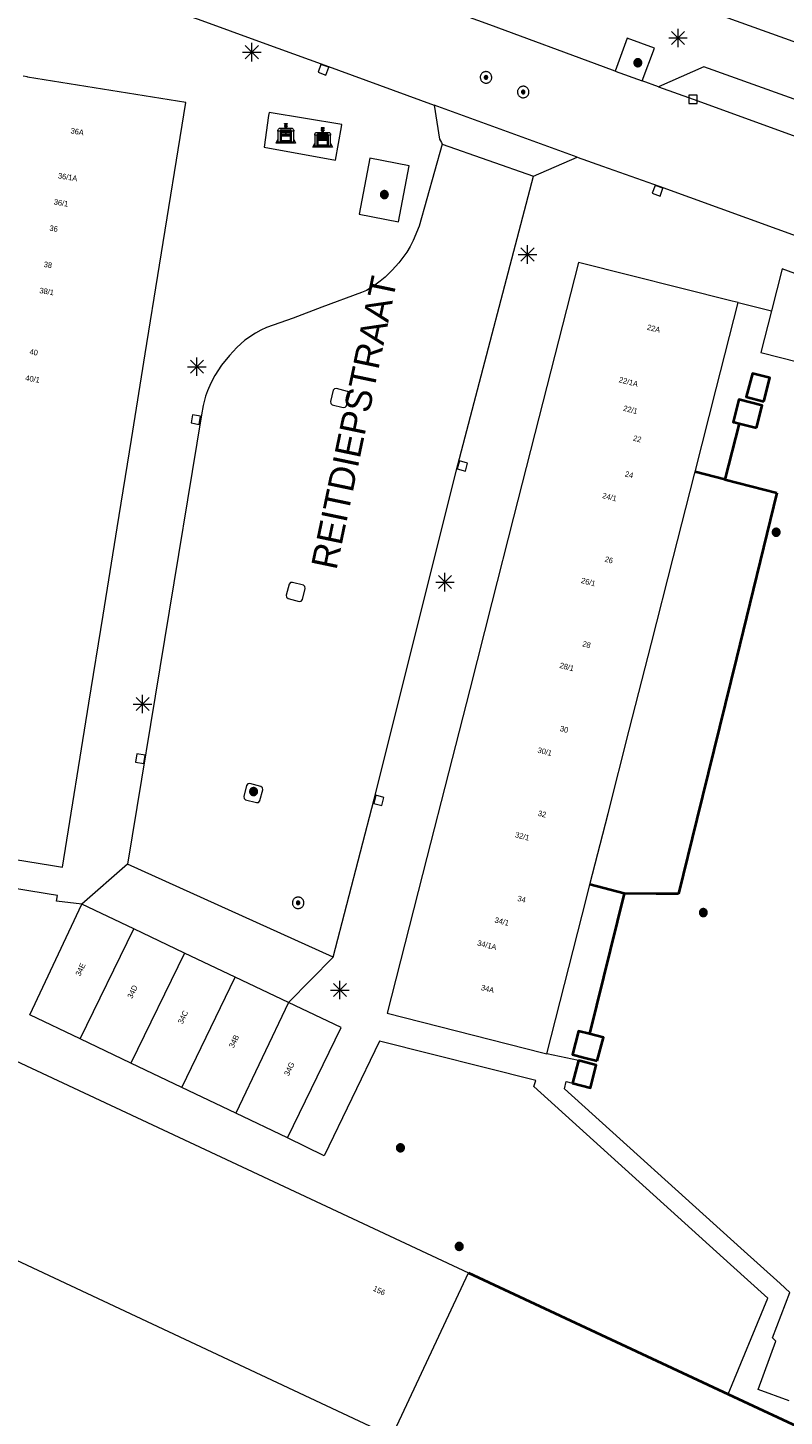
# Model space of a CAD drawing. Header units: metres. Extents: x 135779 to 137489, y 452643 to 455118.
# Tile 113 of 256: x 136368 to 136408, y 453439 to 453514. Entities that reach past the tile are written whole.
import ezdxf
from ezdxf.enums import TextEntityAlignment as Align

# ---------------------------------------------------------------- set-up
doc = ezdxf.new("R2010")
doc.units = ezdxf.units.M
doc.linetypes.add('DGN_Style_4', pattern=[89.853097, 44.898487, -22.449243, 0.056123, -22.449243])
for name, color, linetype, lineweight in [('KTop_BAK_Afval apart plaats', 96, 'Continuous', 13), ('KTop_BTD_Groenvoorziening', 62, 'Continuous', 13), ('KTop_GBI_Toegangstrap', 40, 'Continuous', 40), ('KTop_NAR_Huisnummer (t)', 7, 'Continuous', 13), ('KTop_NAR_Huisnummer tijdelijk (t)', 7, 'Continuous', 13), ('KTop_ORL_Weg_Straatnaam (t)', 7, 'Continuous', 13), ('KTop_PAL_Lichtmast', 40, 'Continuous', 13), ('KTop_PND_Grondvlaksituatie van BAG-pand [tachy]', 1, 'Continuous', 13), ('KTop_PND_Pandscheiding', 40, 'Continuous', 13), ('KTop_PUT_Inspectie- of rioolput', 15, 'Continuous', 13), ('KTop_PUT_Kolk', 15, 'Continuous', 13), ('KTop_SHD_Hek (l)', 15, 'DGN_Style_4', 40), ('KTop_VGO_Boom', 92, 'Continuous', 13), ('KTop_WGD_Rijbaan_Lokale weg', 251, 'Continuous', 13), ('KTop_WGD_Voetpad', 251, 'Continuous', 13)]:
    doc.layers.add(name, color=color, linetype=linetype, lineweight=lineweight)
doc.styles.add('Style-ROVU', font='ROVU.shx')
doc.styles.add('Style-ROVUCURSIEF', font='ROVUCURSIEF.shx')

# ---------------------------------------------------------------- blocks, each defined once
blk = doc.blocks.new('BAK_Afval_apart_plaats')
at = {"layer": 'KTop_BAK_Afval apart plaats'}
for p, q in [((-0.43, 0.141), (-0.425, 0.168)), ((-0.43, 0.118), (-0.43, 0.141)), ((-0.29, 0.118), (-0.43, 0.118)), ((-0.43, 0.118), (-0.43, -0.457)), ((-0.29, 0.118), (-0.43, 0.118)), ((-0.425, 0.168), (-0.416, 0.193)), ((-0.416, 0.193), (-0.403, 0.215)), ((-0.403, 0.215), (-0.384, 0.24)), ((-0.384, 0.24), (-0.364, 0.258)), ((-0.364, 0.258), (-0.342, 0.272)), ((-0.342, 0.272), (0, 0.272)), ((-0.282, 0.167), (-0.29, 0.146)), ((-0.282, 0.167), (-0.29, 0.146)), ((-0.29, 0.146), (-0.29, 0.118)), ((-0.29, 0.146), (-0.29, 0.118)), ((-0.29, -0.429), (-0.29, 0.118)), ((-0.29, 0.118), (-0.29, -0.429)), ((-0.273, 0.186), (-0.282, 0.167)), ((-0.273, 0.186), (-0.282, 0.167)), ((-0.248, 0.217), (-0.273, 0.186)), ((-0.248, 0.217), (-0.273, 0.186)), ((0.248, 0.217), (-0.248, 0.217)), ((0.248, 0.217), (-0.248, 0.217)), ((-0.242, 0.081), (-0.242, 0.153)), ((-0.242, 0.153), (0.242, 0.153)), ((0.242, 0.081), (-0.242, 0.081)), ((-0.242, 0.034), (-0.242, 0.081)), ((-0.242, 0.081), (0.242, 0.081)), ((-0.242, -0.059), (-0.242, 0.034)), ((-0.242, 0.034), (0.242, 0.034)), ((0.242, 0.034), (-0.242, 0.034)), ((-0.073, 0.513), (-0.072, 0.515)), ((-0.073, 0.513), (-0.073, 0.49)), ((-0.072, 0.511), (-0.073, 0.513)), ((-0.072, 0.511), (-0.073, 0.513)), ((-0.073, 0.49), (-0.072, 0.488)), ((-0.073, 0.399), (-0.073, 0.376)), ((-0.072, 0.397), (-0.073, 0.399)), ((-0.073, 0.376), (-0.072, 0.374)), ((-0.072, 0.515), (-0.071, 0.516)), ((-0.07, 0.51), (-0.072, 0.511)), ((-0.07, 0.51), (-0.072, 0.511)), ((-0.072, 0.488), (-0.07, 0.486)), ((-0.07, 0.396), (-0.072, 0.397)), ((-0.072, 0.374), (-0.07, 0.373)), ((-0.071, 0.516), (-0.07, 0.517)), ((-0.07, 0.517), (-0.067, 0.519)), ((-0.069, 0.509), (-0.07, 0.51)), ((-0.069, 0.509), (-0.07, 0.51)), ((-0.07, 0.486), (-0.069, 0.485)), ((-0.069, 0.395), (-0.07, 0.396)), ((-0.07, 0.373), (-0.069, 0.371)), ((-0.066, 0.507), (-0.069, 0.509)), ((-0.066, 0.507), (-0.069, 0.509)), ((-0.069, 0.485), (-0.066, 0.484)), ((-0.066, 0.394), (-0.069, 0.395)), ((-0.069, 0.371), (-0.066, 0.37)), ((-0.067, 0.519), (-0.065, 0.52)), ((-0.063, 0.506), (-0.066, 0.507)), ((-0.063, 0.506), (-0.066, 0.507)), ((-0.066, 0.484), (-0.063, 0.483)), ((-0.063, 0.392), (-0.066, 0.394)), ((-0.066, 0.37), (-0.063, 0.369)), ((-0.065, 0.52), (-0.061, 0.521)), ((-0.059, 0.505), (-0.063, 0.506)), ((-0.059, 0.505), (-0.063, 0.506)), ((-0.063, 0.483), (-0.059, 0.482)), ((-0.059, 0.391), (-0.063, 0.392)), ((-0.063, 0.369), (-0.059, 0.368)), ((-0.061, 0.521), (-0.055, 0.523)), ((-0.054, 0.504), (-0.059, 0.505)), ((-0.054, 0.504), (-0.059, 0.505)), ((-0.059, 0.482), (-0.054, 0.481)), ((-0.054, 0.39), (-0.059, 0.391)), ((-0.059, 0.368), (-0.054, 0.367)), ((-0.055, 0.523), (-0.049, 0.524)), ((-0.048, 0.503), (-0.054, 0.504)), ((-0.048, 0.503), (-0.054, 0.504)), ((-0.054, 0.481), (-0.048, 0.48)), ((-0.048, 0.389), (-0.054, 0.39)), ((-0.054, 0.367), (-0.048, 0.366)), ((-0.049, 0.524), (-0.043, 0.525)), ((-0.043, 0.502), (-0.048, 0.503)), ((-0.043, 0.502), (-0.048, 0.503)), ((-0.048, 0.48), (-0.043, 0.479)), ((-0.043, 0.388), (-0.048, 0.389)), ((-0.048, 0.366), (-0.043, 0.365)), ((-0.043, 0.525), (-0.035, 0.526)), ((-0.036, 0.501), (-0.043, 0.502)), ((-0.036, 0.501), (-0.043, 0.502)), ((-0.043, 0.479), (-0.036, 0.478)), ((-0.036, 0.388), (-0.043, 0.388)), ((-0.043, 0.365), (-0.036, 0.364)), ((-0.03, 0.501), (-0.036, 0.501)), ((-0.03, 0.501), (-0.036, 0.501)), ((-0.036, 0.478), (-0.03, 0.478)), ((-0.03, 0.387), (-0.036, 0.388)), ((-0.036, 0.364), (-0.03, 0.364)), ((-0.035, 0.526), (-0.029, 0.527)), ((-0.021, 0.5), (-0.03, 0.501)), ((-0.021, 0.5), (-0.03, 0.501)), ((-0.03, 0.478), (-0.028, 0.478)), ((-0.021, 0.387), (-0.03, 0.387)), ((-0.03, 0.364), (-0.028, 0.364)), ((-0.029, 0.527), (-0.023, 0.527)), ((-0.028, 0.478), (-0.021, 0.477)), ((-0.028, 0.468), (-0.028, 0.478)), ((-0.028, 0.478), (-0.021, 0.477)), ((-0.028, 0.4), (-0.028, 0.468)), ((-0.028, 0.468), (-0.021, 0.468)), ((-0.021, 0.468), (-0.028, 0.468)), ((-0.021, 0.4), (-0.028, 0.4)), ((-0.028, 0.364), (-0.021, 0.363)), ((-0.028, 0.355), (-0.028, 0.364)), ((-0.028, 0.364), (-0.021, 0.363)), ((-0.028, 0.272), (-0.028, 0.355)), ((-0.028, 0.355), (-0.021, 0.354)), ((-0.021, 0.354), (-0.028, 0.355)), ((0.028, 0.272), (-0.028, 0.272)), ((-0.023, 0.527), (-0.013, 0.528)), ((-0.014, 0.5), (-0.021, 0.5)), ((-0.014, 0.5), (-0.021, 0.5)), ((-0.021, 0.477), (-0.014, 0.477)), ((-0.021, 0.477), (-0.014, 0.477)), ((-0.021, 0.468), (-0.014, 0.468)), ((-0.014, 0.468), (-0.021, 0.468)), ((-0.014, 0.399), (-0.021, 0.4)), ((-0.014, 0.386), (-0.021, 0.387)), ((-0.021, 0.363), (-0.014, 0.363)), ((-0.021, 0.363), (-0.014, 0.363)), ((-0.021, 0.354), (-0.014, 0.354)), ((-0.014, 0.354), (-0.021, 0.354)), ((0, 0.5), (-0.014, 0.5)), ((0, 0.5), (-0.014, 0.5)), ((-0.014, 0.477), (0, 0.477)), ((-0.014, 0.477), (0, 0.477)), ((-0.014, 0.468), (0, 0.468)), ((0, 0.468), (-0.014, 0.468)), ((0, 0.399), (-0.014, 0.399)), ((0, 0.386), (-0.014, 0.386)), ((-0.014, 0.363), (0, 0.363)), ((-0.014, 0.363), (0, 0.363)), ((-0.014, 0.354), (0, 0.354)), ((0, 0.354), (-0.014, 0.354)), ((-0.013, 0.528), (-0.005, 0.528)), ((-0.005, 0.528), (0, 0.528)), ((0, 0.528), (0.005, 0.528)), ((0, 0.5), (0, 0.477)), ((0, 0.477), (0, 0.5)), ((0, 0.477), (0, 0.5)), ((0, 0.5), (0.014, 0.5)), ((0.014, 0.5), (0, 0.5)), ((0.014, 0.477), (0, 0.477)), ((0, 0.477), (0.014, 0.477)), ((0.014, 0.468), (0, 0.468)), ((0, 0.468), (0, 0.399)), ((0, 0.468), (0, 0.399)), ((0.014, 0.468), (0, 0.468)), ((0, 0.399), (0.014, 0.399)), ((0, 0.363), (0, 0.386)), ((0, 0.363), (0, 0.386)), ((0, 0.386), (0.014, 0.386)), ((0.014, 0.363), (0, 0.363)), ((0, 0.363), (0.014, 0.363)), ((0, 0.354), (0.014, 0.354)), ((0, 0.272), (0, 0.354)), ((0, 0.354), (0, 0.272)), ((0.014, 0.354), (0, 0.354)), ((0, 0.272), (0.342, 0.272)), ((0.028, 0.272), (0, 0.272)), ((0, 0.272), (0.028, 0.272)), ((0.005, 0.528), (0.013, 0.528)), ((0.013, 0.528), (0.023, 0.527)), ((0.014, 0.5), (0.021, 0.5)), ((0.021, 0.5), (0.014, 0.5)), ((0.021, 0.477), (0.014, 0.477)), ((0.014, 0.477), (0.021, 0.477)), ((0.021, 0.468), (0.014, 0.468)), ((0.021, 0.468), (0.014, 0.468)), ((0.014, 0.399), (0.021, 0.4)), ((0.014, 0.386), (0.021, 0.387)), ((0.021, 0.363), (0.014, 0.363)), ((0.014, 0.363), (0.021, 0.363)), ((0.014, 0.354), (0.021, 0.354)), ((0.021, 0.354), (0.014, 0.354)), ((0.021, 0.5), (0.03, 0.501)), ((0.03, 0.501), (0.021, 0.5)), ((0.028, 0.478), (0.021, 0.477)), ((0.021, 0.477), (0.028, 0.478)), ((0.021, 0.468), (0.028, 0.468)), ((0.028, 0.468), (0.021, 0.468)), ((0.028, 0.468), (0.021, 0.468)), ((0.021, 0.4), (0.028, 0.4)), ((0.021, 0.387), (0.03, 0.387)), ((0.028, 0.364), (0.021, 0.363)), ((0.021, 0.363), (0.028, 0.364)), ((0.021, 0.354), (0.028, 0.355)), ((0.028, 0.355), (0.021, 0.354)), ((0.023, 0.527), (0.029, 0.527)), ((0.03, 0.478), (0.028, 0.478)), ((0.028, 0.478), (0.028, 0.468)), ((0.028, 0.4), (0.028, 0.468)), ((0.03, 0.364), (0.028, 0.364)), ((0.028, 0.364), (0.028, 0.355)), ((0.028, 0.355), (0.028, 0.272)), ((0.029, 0.527), (0.035, 0.526)), ((0.03, 0.501), (0.036, 0.501)), ((0.036, 0.501), (0.03, 0.501)), ((0.036, 0.478), (0.03, 0.478)), ((0.03, 0.387), (0.036, 0.388)), ((0.036, 0.364), (0.03, 0.364)), ((0.035, 0.526), (0.043, 0.525)), ((0.036, 0.501), (0.043, 0.502)), ((0.043, 0.502), (0.036, 0.501)), ((0.043, 0.479), (0.036, 0.478)), ((0.036, 0.388), (0.043, 0.388)), ((0.043, 0.365), (0.036, 0.364)), ((0.043, 0.525), (0.049, 0.524)), ((0.043, 0.502), (0.048, 0.503)), ((0.048, 0.503), (0.043, 0.502)), ((0.048, 0.48), (0.043, 0.479)), ((0.043, 0.388), (0.048, 0.389)), ((0.048, 0.366), (0.043, 0.365)), ((0.048, 0.503), (0.054, 0.504)), ((0.054, 0.504), (0.048, 0.503)), ((0.054, 0.481), (0.048, 0.48)), ((0.048, 0.389), (0.054, 0.39)), ((0.054, 0.367), (0.048, 0.366)), ((0.049, 0.524), (0.055, 0.523)), ((0.054, 0.504), (0.059, 0.505)), ((0.059, 0.505), (0.054, 0.504)), ((0.059, 0.482), (0.054, 0.481)), ((0.054, 0.39), (0.059, 0.391)), ((0.059, 0.368), (0.054, 0.367)), ((0.055, 0.523), (0.061, 0.521)), ((0.059, 0.505), (0.063, 0.506)), ((0.063, 0.506), (0.059, 0.505)), ((0.063, 0.483), (0.059, 0.482)), ((0.059, 0.391), (0.063, 0.392)), ((0.063, 0.369), (0.059, 0.368)), ((0.061, 0.521), (0.065, 0.52)), ((0.063, 0.506), (0.066, 0.507)), ((0.066, 0.507), (0.063, 0.506)), ((0.066, 0.484), (0.063, 0.483)), ((0.063, 0.392), (0.066, 0.394)), ((0.066, 0.37), (0.063, 0.369)), ((0.065, 0.52), (0.067, 0.519)), ((0.066, 0.507), (0.069, 0.509)), ((0.069, 0.509), (0.066, 0.507)), ((0.069, 0.485), (0.066, 0.484)), ((0.066, 0.394), (0.069, 0.395)), ((0.069, 0.371), (0.066, 0.37)), ((0.067, 0.519), (0.07, 0.517)), ((0.069, 0.509), (0.07, 0.51)), ((0.07, 0.51), (0.069, 0.509)), ((0.07, 0.486), (0.069, 0.485)), ((0.069, 0.395), (0.07, 0.396)), ((0.07, 0.373), (0.069, 0.371)), ((0.07, 0.517), (0.071, 0.516)), ((0.07, 0.51), (0.072, 0.511)), ((0.072, 0.511), (0.07, 0.51)), ((0.072, 0.488), (0.07, 0.486)), ((0.07, 0.396), (0.072, 0.397)), ((0.072, 0.374), (0.07, 0.373)), ((0.071, 0.516), (0.072, 0.515)), ((0.072, 0.515), (0.073, 0.513)), ((0.072, 0.511), (0.073, 0.513)), ((0.073, 0.513), (0.072, 0.511)), ((0.073, 0.49), (0.072, 0.488)), ((0.072, 0.397), (0.073, 0.399)), ((0.073, 0.376), (0.072, 0.374)), ((0.073, 0.513), (0.073, 0.49)), ((0.073, 0.399), (0.073, 0.376)), ((0.242, 0.153), (0.242, 0.081)), ((0.242, 0.081), (0.242, 0.034)), ((0.242, 0.034), (0.242, -0.059)), ((0.273, 0.186), (0.248, 0.217)), ((0.273, 0.186), (0.248, 0.217)), ((0.282, 0.167), (0.273, 0.186)), ((0.282, 0.167), (0.273, 0.186)), ((0.29, 0.146), (0.282, 0.167)), ((0.29, 0.146), (0.282, 0.167)), ((0.29, 0.118), (0.29, 0.146)), ((0.29, 0.118), (0.29, 0.146)), ((0.43, 0.118), (0.29, 0.118)), ((0.29, 0.118), (0.29, -0.429)), ((0.43, 0.118), (0.29, 0.118)), ((0.29, -0.429), (0.29, 0.118)), ((0.342, 0.272), (0.364, 0.258)), ((0.364, 0.258), (0.384, 0.24)), ((0.384, 0.24), (0.403, 0.215)), ((0.403, 0.215), (0.416, 0.193)), ((0.416, 0.193), (0.425, 0.168)), ((0.425, 0.168), (0.43, 0.141)), ((0.43, 0.141), (0.43, 0.118)), ((0.43, -0.457), (0.43, 0.118)), ((-0.528, -0.528), (-0.43, -0.332)), ((0.528, -0.528), (-0.528, -0.528)), ((-0.43, -0.332), (-0.43, -0.457)), ((-0.43, -0.457), (0.43, -0.457)), ((-0.43, -0.457), (0.43, -0.457)), ((0.29, -0.429), (-0.29, -0.429)), ((-0.29, -0.429), (0.29, -0.429)), ((0.242, -0.059), (-0.242, -0.059)), ((-0.242, -0.059), (-0.242, -0.092)), ((0.242, -0.059), (-0.242, -0.059)), ((-0.242, -0.092), (0.242, -0.092)), ((-0.242, -0.11), (-0.242, -0.092)), ((-0.242, -0.092), (0.242, -0.092)), ((0.242, -0.11), (-0.242, -0.11)), ((0.242, -0.11), (-0.242, -0.11)), ((-0.242, -0.147), (0.242, -0.147)), ((-0.242, -0.41), (-0.242, -0.147)), ((0.242, -0.41), (-0.242, -0.41)), ((0.242, -0.11), (0.242, -0.059)), ((0.242, -0.092), (0.242, -0.11)), ((0.242, -0.092), (0.242, -0.11)), ((0.242, -0.147), (0.242, -0.41)), ((0.43, -0.457), (0.43, -0.332)), ((0.43, -0.332), (0.528, -0.528))]:
    blk.add_line(p, q, dxfattribs=at)
at = {"layer": 'KTop_BAK_Afval apart plaats', "flags": 128}
blk.add_lwpolyline([(0.029, 0.413), (0.035, 0.412), (0.043, 0.411), (0.049, 0.41), (0.055, 0.409), (0.061, 0.407), (0.065, 0.406), (0.067, 0.405), (0.07, 0.403), (0.071, 0.402), (0.072, 0.401), (0.073, 0.399), (0.072, 0.397), (0.07, 0.396), (0.069, 0.395), (0.066, 0.394), (0.063, 0.392), (0.059, 0.391), (0.054, 0.39), (0.048, 0.389), (0.043, 0.388), (0.036, 0.388), (0.03, 0.387), (0.021, 0.387), (0.014, 0.386), (0, 0.386), (-0.014, 0.386), (-0.021, 0.387), (-0.03, 0.387), (-0.036, 0.388), (-0.043, 0.388), (-0.048, 0.389), (-0.054, 0.39), (-0.059, 0.391), (-0.063, 0.392), (-0.066, 0.394), (-0.069, 0.395), (-0.07, 0.396), (-0.072, 0.397), (-0.073, 0.399), (-0.072, 0.401), (-0.071, 0.402), (-0.07, 0.403), (-0.067, 0.405), (-0.065, 0.406), (-0.061, 0.407), (-0.055, 0.409), (-0.049, 0.41), (-0.043, 0.411), (-0.035, 0.412), (-0.029, 0.413), (-0.028, 0.413), (-0.028, 0.4), (-0.021, 0.4), (-0.014, 0.399), (0, 0.399), (0.014, 0.399), (0.021, 0.4), (0.028, 0.4), (0.028, 0.413), (0.029, 0.413), (0.028, 0.413)], dxfattribs=at)
at = {"layer": 'KTop_BAK_Afval apart plaats'}
for p in [(0, 0), (-0.43, -0.457)]:
    blk.add_point(p, dxfattribs=at)
blk = doc.blocks.new('PAL_Lichtmast')
at = {"layer": 'KTop_PAL_Lichtmast'}
for p, q in [((-0.354, -0.354), (0.354, 0.354)), ((0.354, -0.354), (-0.354, 0.354)), ((0, -0.5), (0, 0.5)), ((-0.5, 0), (0.5, 0))]:
    blk.add_line(p, q, dxfattribs=at)
blk = doc.blocks.new('PUT_Inspectie-_of_rioolput')
at = {"layer": 'KTop_PUT_Inspectie- of rioolput', "flags": 128}
for points in [[(0.31, 0), (0.308, 0.032), (0.303, 0.064), (0.294, 0.095), (0.283, 0.126), (0.268, 0.155), (0.25, 0.182), (0.23, 0.207), (0.207, 0.23), (0.182, 0.25), (0.154, 0.268), (0.126, 0.283), (0.095, 0.294), (0.064, 0.303), (0.032, 0.308), (0, 0.309), (-0.032, 0.308), (-0.064, 0.303), (-0.096, 0.294), (-0.126, 0.283), (-0.155, 0.268), (-0.182, 0.25), (-0.207, 0.23), (-0.23, 0.207), (-0.25, 0.182), (-0.268, 0.154), (-0.283, 0.126), (-0.294, 0.095), (-0.303, 0.064), (-0.308, 0.032), (-0.309, 0), (-0.308, -0.032), (-0.303, -0.064), (-0.294, -0.096), (-0.283, -0.126), (-0.268, -0.155), (-0.25, -0.182), (-0.23, -0.207), (-0.207, -0.23), (-0.182, -0.25), (-0.155, -0.268), (-0.126, -0.283), (-0.096, -0.294), (-0.064, -0.303), (-0.032, -0.308), (0, -0.309), (0.032, -0.308), (0.064, -0.303), (0.095, -0.294), (0.126, -0.283), (0.155, -0.268), (0.182, -0.25), (0.207, -0.23), (0.23, -0.207), (0.25, -0.182), (0.268, -0.155), (0.283, -0.126), (0.294, -0.096), (0.303, -0.064), (0.308, -0.032), (0.31, 0)], [(0.095, 0), (0.094, 0.009), (0.092, 0.019), (0.09, 0.029), (0.086, 0.038), (0.082, 0.047), (0.076, 0.055), (0.07, 0.063), (0.063, 0.07), (0.055, 0.076), (0.047, 0.082), (0.038, 0.086), (0.029, 0.09), (0.019, 0.092), (0.009, 0.094), (0, 0.094), (-0.01, 0.094), (-0.02, 0.092), (-0.029, 0.09), (-0.039, 0.086), (-0.048, 0.082), (-0.056, 0.076), (-0.064, 0.07), (-0.071, 0.063), (-0.077, 0.055), (-0.082, 0.047), (-0.087, 0.038), (-0.09, 0.029), (-0.093, 0.019), (-0.094, 0.009), (-0.095, 0), (-0.094, -0.01), (-0.093, -0.02), (-0.09, -0.029), (-0.087, -0.039), (-0.082, -0.048), (-0.077, -0.056), (-0.071, -0.064), (-0.064, -0.071), (-0.056, -0.077), (-0.047, -0.082), (-0.039, -0.087), (-0.029, -0.09), (-0.02, -0.093), (-0.01, -0.094), (0, -0.095), (0.009, -0.094), (0.019, -0.093), (0.029, -0.09), (0.038, -0.087), (0.047, -0.082), (0.055, -0.077), (0.063, -0.071), (0.07, -0.064), (0.076, -0.056), (0.082, -0.047), (0.086, -0.039), (0.09, -0.029), (0.092, -0.02), (0.094, -0.01), (0.095, 0)], [(0.035, 0), (0.034, 0.003), (0.034, 0.007), (0.033, 0.01), (0.031, 0.014), (0.03, 0.017), (0.028, 0.02), (0.026, 0.023), (0.023, 0.026), (0.02, 0.028), (0.017, 0.03), (0.014, 0.031), (0.01, 0.033), (0.007, 0.034), (0.003, 0.034), (0, 0.034), (-0.004, 0.034), (-0.007, 0.034), (-0.011, 0.033), (-0.014, 0.031), (-0.018, 0.03), (-0.021, 0.028), (-0.023, 0.026), (-0.026, 0.023), (-0.028, 0.02), (-0.03, 0.017), (-0.032, 0.014), (-0.033, 0.01), (-0.034, 0.007), (-0.035, 0.003), (-0.035, 0), (-0.035, -0.004), (-0.034, -0.007), (-0.033, -0.011), (-0.032, -0.014), (-0.03, -0.018), (-0.028, -0.021), (-0.026, -0.023), (-0.023, -0.026), (-0.021, -0.028), (-0.017, -0.03), (-0.014, -0.032), (-0.011, -0.033), (-0.007, -0.034), (-0.004, -0.035), (0, -0.035), (0.003, -0.035), (0.007, -0.034), (0.01, -0.033), (0.014, -0.032), (0.017, -0.03), (0.02, -0.028), (0.023, -0.026), (0.026, -0.023), (0.028, -0.021), (0.03, -0.017), (0.031, -0.014), (0.033, -0.011), (0.034, -0.007), (0.034, -0.004), (0.035, 0)], [(0.01, 0.02), (0.007, 0.02), (0.005, 0.021), (0.003, 0.022), (0.001, 0.022), (-0.001, 0.022), (-0.004, 0.022), (-0.006, 0.021), (-0.008, 0.02), (-0.01, 0.019), (-0.012, 0.018), (-0.014, 0.017), (-0.016, 0.015), (-0.017, 0.013), (-0.019, 0.012), (-0.02, 0.009), (-0.021, 0.007), (-0.022, 0.005), (-0.022, 0.003), (-0.022, 0.001), (-0.022, -0.001), (-0.022, -0.004), (-0.022, -0.006), (-0.021, -0.008), (-0.02, -0.01), (-0.019, -0.012), (-0.017, -0.014), (-0.016, -0.016), (-0.014, -0.017), (-0.012, -0.019), (-0.01, -0.02), (-0.008, -0.021), (-0.006, -0.022), (-0.003, -0.022), (-0.001, -0.022), (0.001, -0.022), (0.003, -0.022), (0.005, -0.022), (0.008, -0.021), (0.01, -0.02), (0.012, -0.019), (0.014, -0.017), (0.015, -0.016), (0.017, -0.014), (0.018, -0.012), (0.02, -0.01), (0.02, -0.008), (0.021, -0.006), (0.022, -0.003), (0.022, -0.001), (0.022, 0.001), (0.022, 0.003), (0.021, 0.005), (0.02, 0.008), (0.019, 0.01), (0.018, 0.012), (0.017, 0.014), (0.015, 0.015), (0.013, 0.017), (0.012, 0.018), (0.01, 0.02)]]:
    blk.add_lwpolyline(points, dxfattribs=at)
blk = doc.blocks.new('PUT_Kolk')
at = {"layer": 'KTop_PUT_Kolk', "flags": 128}
blk.add_lwpolyline([(0.225, -0.225), (0.225, 0.225), (-0.225, 0.225), (-0.225, -0.225), (0.225, -0.225)], dxfattribs=at)
blk = doc.blocks.new('VGO_Boom')
at = {"layer": 'KTop_VGO_Boom', "flags": 128}
for points in [[(0.215, 0), (0.214, 0.022), (0.21, 0.045), (0.204, 0.066), (0.196, 0.087), (0.186, 0.108), (0.174, 0.126), (0.16, 0.144), (0.144, 0.16), (0.126, 0.174), (0.107, 0.186), (0.087, 0.196), (0.066, 0.204), (0.045, 0.21), (0.022, 0.214), (-0.001, 0.215), (-0.023, 0.214), (-0.045, 0.21), (-0.067, 0.204), (-0.088, 0.196), (-0.108, 0.186), (-0.127, 0.174), (-0.144, 0.16), (-0.16, 0.144), (-0.174, 0.126), (-0.187, 0.107), (-0.197, 0.087), (-0.205, 0.066), (-0.211, 0.045), (-0.214, 0.022), (-0.215, -0.001), (-0.214, -0.023), (-0.211, -0.045), (-0.205, -0.067), (-0.197, -0.088), (-0.187, -0.108), (-0.174, -0.127), (-0.16, -0.144), (-0.144, -0.16), (-0.127, -0.174), (-0.108, -0.187), (-0.088, -0.197), (-0.067, -0.205), (-0.045, -0.211), (-0.023, -0.214), (0, -0.215), (0.022, -0.214), (0.045, -0.211), (0.066, -0.205), (0.087, -0.197), (0.108, -0.187), (0.126, -0.174), (0.144, -0.16), (0.16, -0.144), (0.174, -0.127), (0.186, -0.108), (0.196, -0.088), (0.204, -0.067), (0.21, -0.045), (0.214, -0.023), (0.215, -0.001)], [(0.155, 0), (0.154, 0.016), (0.152, 0.032), (0.147, 0.048), (0.142, 0.063), (0.134, 0.078), (0.125, 0.091), (0.115, 0.104), (0.104, 0.115), (0.091, 0.125), (0.077, 0.134), (0.063, 0.142), (0.048, 0.147), (0.032, 0.152), (0.016, 0.154), (-0.001, 0.155), (-0.017, 0.154), (-0.033, 0.152), (-0.048, 0.147), (-0.064, 0.142), (-0.078, 0.134), (-0.092, 0.125), (-0.104, 0.115), (-0.116, 0.104), (-0.126, 0.091), (-0.135, 0.077), (-0.142, 0.063), (-0.148, 0.048), (-0.152, 0.032), (-0.155, 0.016), (-0.155, -0.001), (-0.155, -0.017), (-0.152, -0.033), (-0.148, -0.048), (-0.142, -0.064), (-0.135, -0.078), (-0.126, -0.092), (-0.116, -0.104), (-0.104, -0.116), (-0.092, -0.126), (-0.078, -0.135), (-0.064, -0.142), (-0.048, -0.148), (-0.033, -0.152), (-0.017, -0.155), (0, -0.155), (0.016, -0.155), (0.032, -0.152), (0.048, -0.148), (0.063, -0.142), (0.078, -0.135), (0.091, -0.126), (0.104, -0.116), (0.115, -0.104), (0.125, -0.092), (0.134, -0.078), (0.142, -0.064), (0.147, -0.048), (0.152, -0.033), (0.154, -0.017), (0.155, -0.001)], [(0.095, 0), (0.094, 0.01), (0.093, 0.02), (0.09, 0.029), (0.087, 0.039), (0.082, 0.048), (0.077, 0.056), (0.071, 0.064), (0.064, 0.071), (0.056, 0.077), (0.047, 0.082), (0.039, 0.087), (0.029, 0.09), (0.02, 0.093), (0.01, 0.094), (-0.001, 0.095), (-0.01, 0.094), (-0.02, 0.093), (-0.03, 0.09), (-0.039, 0.087), (-0.048, 0.082), (-0.056, 0.077), (-0.064, 0.071), (-0.071, 0.064), (-0.077, 0.056), (-0.083, 0.047), (-0.087, 0.039), (-0.091, 0.029), (-0.093, 0.02), (-0.095, 0.01), (-0.095, -0.001), (-0.095, -0.01), (-0.093, -0.02), (-0.091, -0.03), (-0.087, -0.039), (-0.083, -0.048), (-0.077, -0.056), (-0.071, -0.064), (-0.064, -0.071), (-0.056, -0.077), (-0.048, -0.083), (-0.039, -0.087), (-0.03, -0.091), (-0.02, -0.093), (-0.01, -0.095), (0, -0.095), (0.01, -0.095), (0.02, -0.093), (0.029, -0.091), (0.039, -0.087), (0.048, -0.083), (0.056, -0.077), (0.064, -0.071), (0.071, -0.064), (0.077, -0.056), (0.082, -0.048), (0.087, -0.039), (0.09, -0.03), (0.093, -0.02), (0.094, -0.01), (0.095, -0.001)], [(0.035, 0), (0.035, 0.004), (0.034, 0.007), (0.033, 0.011), (0.032, 0.014), (0.03, 0.018), (0.028, 0.021), (0.026, 0.023), (0.023, 0.026), (0.021, 0.028), (0.017, 0.03), (0.014, 0.032), (0.011, 0.033), (0.007, 0.034), (0.004, 0.035), (-0.001, 0.035), (-0.004, 0.035), (-0.008, 0.034), (-0.011, 0.033), (-0.015, 0.032), (-0.018, 0.03), (-0.021, 0.028), (-0.024, 0.026), (-0.027, 0.023), (-0.029, 0.021), (-0.031, 0.017), (-0.032, 0.014), (-0.034, 0.011), (-0.035, 0.007), (-0.035, 0.004), (-0.035, -0.001), (-0.035, -0.004), (-0.035, -0.008), (-0.034, -0.011), (-0.032, -0.015), (-0.031, -0.018), (-0.029, -0.021), (-0.027, -0.024), (-0.024, -0.027), (-0.021, -0.029), (-0.018, -0.031), (-0.015, -0.032), (-0.011, -0.034), (-0.008, -0.035), (-0.004, -0.035), (0, -0.035), (0.004, -0.035), (0.007, -0.035), (0.011, -0.034), (0.014, -0.032), (0.018, -0.031), (0.021, -0.029), (0.023, -0.027), (0.026, -0.024), (0.028, -0.021), (0.03, -0.018), (0.032, -0.015), (0.033, -0.011), (0.034, -0.008), (0.035, -0.004), (0.035, 0)]]:
    blk.add_lwpolyline(points, dxfattribs=at)

msp = doc.modelspace()

# ---------------------------------------------------------------- linework, layer by layer
at = {"layer": 'KTop_BTD_Groenvoorziening', "flags": 128}
for points in [[(136407.703, 453498.462), (136407.13, 453496.22), (136411.23, 453495.17), (136423.09, 453491.68), (136423.31, 453492.25), (136427.6, 453490.74), (136428.359, 453492.828)], [(136391.367, 453446.615), (136405.36, 453440.089)]]:
    msp.add_lwpolyline(points, dxfattribs=at)
at = {"layer": 'KTop_GBI_Toegangstrap', "flags": 128}
for points in [[(136407.29, 453493.582), (136407.621, 453494.855), (136406.678, 453495.095), (136406.347, 453493.822), (136407.29, 453493.582)], [(136406.893, 453492.151), (136407.207, 453493.359), (136405.952, 453493.678), (136405.638, 453492.47), (136405.684, 453492.458), (136405.955, 453492.389), (136406.893, 453492.151)], [(136398.312, 453458.041), (136398.642, 453459.309), (136397.895, 453459.499), (136397.307, 453459.649), (136396.977, 453458.381), (136397.578, 453458.228), (136398.312, 453458.041)], [(136397.301, 453458.062), (136396.98, 453456.834)], [(136396.98, 453456.834), (136397.94, 453456.589), (136398.261, 453457.818), (136397.523, 453458.006), (136397.301, 453458.062)]]:
    msp.add_lwpolyline(points, dxfattribs=at)
at = {"layer": 'KTop_PND_Grondvlaksituatie van BAG-pand [tachy]', "flags": 128}
for points in [[(136362.204, 453479.206), (136362.128, 453478.737), (136360.701, 453469.904), (136360.948, 453469.864), (136368.838, 453468.589), (136369.477, 453468.486), (136370.904, 453477.319), (136371.671, 453482.069), (136372.431, 453486.767), (136373.199, 453491.524), (136373.947, 453496.154), (136374.717, 453500.921), (136376.133, 453509.684), (136367.593, 453511.064), (136367.589, 453511.065), (136367.357, 453511.102)], [(136405.907, 453498.913), (136405.586, 453498.993), (136397.295, 453501.066), (136394.948, 453491.853), (136393.801, 453487.35), (136392.628, 453482.745), (136391.435, 453478.061), (136390.289, 453473.566), (136389.127, 453469.004), (136386.992, 453460.622), (136395.384, 453458.484), (136395.597, 453458.43)], [(136395.597, 453458.43), (136397.732, 453466.812), (136397.918, 453467.543), (136398.894, 453471.375), (136400.038, 453475.87), (136401.231, 453480.553), (136402.404, 453485.158), (136403.551, 453489.661), (136403.584, 453489.792), (136404.723, 453494.264), (136405.907, 453498.913)], [(136326.662, 453475.799), (136334.139, 453472.298), (136334.567, 453473.212), (136391.367, 453446.615)], [(136370.44, 453459.226), (136367.719, 453460.524), (136370.533, 453466.482)], [(136373.326, 453465.153), (136370.533, 453466.482)], [(136376.062, 453463.852), (136373.326, 453465.153)], [(136378.798, 453462.55), (136376.062, 453463.852)], [(136381.671, 453461.183), (136378.798, 453462.55)], [(136381.609, 453453.897), (136384.501, 453459.837), (136381.671, 453461.183)], [(136373.175, 453457.921), (136370.44, 453459.226)], [(136375.91, 453456.616), (136373.175, 453457.921)], [(136378.832, 453455.221), (136375.91, 453456.616)], [(136381.609, 453453.897), (136378.832, 453455.221)], [(136387.232, 453437.8), (136391.367, 453446.615)]]:
    msp.add_lwpolyline(points, dxfattribs=at)
at = {"layer": 'KTop_PND_Pandscheiding', "flags": 128}
for points in [[(136387.232, 453437.8), (136322.974, 453467.939)], [(136370.44, 453459.226), (136373.326, 453465.153)], [(136376.062, 453463.852), (136373.175, 453457.921)], [(136375.91, 453456.616), (136378.798, 453462.55)], [(136381.671, 453461.183), (136378.832, 453455.221)]]:
    msp.add_lwpolyline(points, dxfattribs=at)
at = {"layer": 'KTop_SHD_Hek (l)', "flags": 128}
for points in [[(136405.955, 453492.389), (136405.198, 453489.379)], [(136405.198, 453489.379), (136407.998, 453488.656), (136405.826, 453479.744), (136403.671, 453471.072), (136402.693, 453467.048), (136401.496, 453467.052)], [(136405.198, 453489.379), (136403.584, 453489.792)], [(136399.771, 453467.058), (136397.918, 453467.543)], [(136399.771, 453467.058), (136397.895, 453459.499)], [(136401.496, 453467.052), (136399.771, 453467.058)], [(136391.367, 453446.615), (136405.36, 453440.089)], [(136405.36, 453440.089), (136409.907, 453437.968)]]:
    msp.add_lwpolyline(points, dxfattribs=at)
at = {"layer": 'KTop_WGD_Rijbaan_Lokale weg', "flags": 128}
for points in [[(136332.82, 453525.048), (136335.101, 453524.907), (136337.02, 453524.806), (136339.449, 453524.604), (136341.87, 453524.323), (136344.29, 453523.962), (136350.431, 453522.927), (136355.051, 453521.739), (136369.474, 453516.722), (136376.792, 453514.18), (136380.242, 453512.926), (136383.631, 453511.694), (136389.527, 453509.547)], [(136399.279, 453511.382), (136398.653, 453511.609), (136392.519, 453513.876), (136387.592, 453515.673)], [(136399.279, 453511.382), (136400.741, 453510.852)], [(136401.622, 453510.533), (136400.741, 453510.852)], [(136401.622, 453510.533), (136403.48, 453509.862), (136418.354, 453504.472), (136420.974, 453503.51)], [(136397.231, 453506.753), (136389.527, 453509.547)], [(136389.958, 453507.451), (136388.709, 453503.024), (136388.384, 453502.254), (136388.223, 453501.935), (136388.04, 453501.631), (136387.617, 453501.054), (136387.263, 453500.65), (136386.879, 453500.283), (136386.601, 453500.056), (136386.24, 453499.792), (136385.863, 453499.564), (136385.595, 453499.445), (136383.46, 453498.662), (136381.914, 453498.073), (136380.488, 453497.562), (136380.177, 453497.427), (136379.88, 453497.263), (136379.317, 453496.874), (136378.876, 453496.489), (136378.478, 453496.061), (136378.059, 453495.536), (136377.691, 453494.975), (136377.473, 453494.569), (136377.292, 453494.15), (136377.197, 453493.86), (136377.069, 453493.366), (136376.968, 453492.867), (136372.994, 453468.645)], [(136389.958, 453507.451), (136394.879, 453505.723)], [(136397.231, 453506.753), (136398.595, 453506.261), (136401.647, 453505.173), (136417.61, 453499.402), (136436.415, 453492.581), (136439.726, 453491.38)], [(136384.083, 453463.623), (136386.289, 453472.141), (136390.798, 453490.163), (136394.879, 453505.723)], [(136384.151, 453494.26), (136384.08, 453494.18), (136383.927, 453493.582), (136383.94, 453493.475), (136384.02, 453493.404), (136384.616, 453493.252), (136384.723, 453493.264), (136384.794, 453493.345), (136384.799, 453493.36), (136384.947, 453493.941), (136384.934, 453494.048), (136384.852, 453494.12), (136384.257, 453494.272), (136384.151, 453494.26)], [(136382.237, 453482.807), (136382.344, 453482.819), (136382.415, 453482.9), (136382.42, 453482.915), (136382.568, 453483.496), (136382.555, 453483.603), (136382.473, 453483.675), (136381.878, 453483.827), (136381.772, 453483.815), (136381.701, 453483.735), (136381.548, 453483.137), (136381.561, 453483.03), (136381.641, 453482.959), (136382.237, 453482.807)], [(136380.275, 453472.651), (136380.262, 453472.758), (136380.18, 453472.83), (136379.585, 453472.982), (136379.479, 453472.97), (136379.408, 453472.89), (136379.255, 453472.292), (136379.268, 453472.185), (136379.348, 453472.114), (136379.944, 453471.962), (136380.051, 453471.974), (136380.122, 453472.055), (136380.127, 453472.07), (136380.275, 453472.651)], [(136384.083, 453463.623), (136372.994, 453468.645)]]:
    msp.add_lwpolyline(points, dxfattribs=at)
at = {"layer": 'KTop_WGD_Voetpad', "flags": 128}
for points in [[(136427.858, 453506.161), (136400.907, 453515.845), (136407.751, 453530.328), (136408.712, 453532.363), (136417.15, 453550.221), (136421.806, 453560.097), (136423.198, 453559.478)], [(136400.741, 453510.852), (136401.39, 453512.618), (136399.921, 453513.151), (136399.279, 453511.382)], [(136420.746, 453503.994), (136419.818, 453505.965), (136404.058, 453511.618), (136401.622, 453510.533)], [(136389.527, 453509.547), (136389.803, 453507.713), (136389.912, 453507.529), (136389.958, 453507.451)], [(136380.596, 453508.986), (136380.355, 453507.279), (136384.198, 453506.589), (136384.523, 453508.372), (136384.548, 453508.511), (136380.619, 453509.147), (136380.596, 453508.986)], [(136386.055, 453506.685), (136385.484, 453503.665), (136387.603, 453503.265), (136388.174, 453506.285), (136386.055, 453506.685)], [(136394.879, 453505.723), (136397.231, 453506.753)], [(136428.359, 453492.828), (136428.52, 453493.27), (136408.28, 453500.72), (136407.703, 453498.462)], [(136405.907, 453498.913), (136407.703, 453498.462)], [(136372.994, 453468.645), (136370.533, 453466.482)], [(136370.533, 453466.482), (136369.158, 453466.656), (136369.213, 453466.961), (136368.65, 453467.052), (136362.949, 453467.97)], [(136381.671, 453461.183), (136384.083, 453463.623)], [(136405.36, 453440.089), (136407.5, 453445.25), (136405.5, 453447.06), (136394.9, 453456.67), (136395, 453456.98), (136386.576, 453459.102), (136383.585, 453452.93), (136381.609, 453453.897)], [(136397.301, 453458.062), (136395.597, 453458.43)], [(136408.665, 453439.726), (136406.99, 453440.336), (136407.94, 453442.942), (136407.75, 453443.11), (136408.7, 453445.56), (136408.164, 453446.043), (136406.05, 453447.95), (136396.537, 453456.54), (136396.634, 453456.922), (136396.98, 453456.834)], [(136405.36, 453440.089), (136409.907, 453437.968)]]:
    msp.add_lwpolyline(points, dxfattribs=at)

# ---------------------------------------------------------------- block references
at = {"layer": 'KTop_BAK_Afval apart plaats'}
for p in [(136381.523, 453508.033), (136383.508, 453507.81)]:
    msp.add_blockref('BAK_Afval_apart_plaats', p, dxfattribs=at)
at = {"layer": 'KTop_PAL_Lichtmast'}
for p in [(136402.665, 453513.168), (136379.686, 453512.402), (136394.549, 453501.502), (136376.73, 453495.454), (136390.103, 453483.845), (136373.8, 453477.274), (136384.438, 453461.859)]:
    msp.add_blockref('PAL_Lichtmast', p, dxfattribs=at)
at = {"layer": 'KTop_PUT_Inspectie- of rioolput'}
for p, rotation in [((136392.314, 453511.044), 250.065874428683), ((136394.321, 453510.256), 250.0658744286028), ((136382.185, 453466.56), 245.635120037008)]:
    msp.add_blockref('PUT_Inspectie-_of_rioolput', p, dxfattribs=dict(at, rotation=rotation))
at = {"layer": 'KTop_PUT_Kolk'}
for p, rotation in [((136383.546, 453511.459), 69.99114922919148), ((136401.562, 453504.938), 70.37948190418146), ((136376.672, 453492.604), 350.6827339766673), ((136391.041, 453490.102), 165.3037538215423), ((136373.675, 453474.328), 350.6827339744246), ((136386.532, 453472.08), 165.9082911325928)]:
    msp.add_blockref('PUT_Kolk', p, dxfattribs=dict(at, rotation=rotation))
msp.add_blockref('PUT_Kolk', (136403.48, 453509.862), dxfattribs=at)
at = {"layer": 'KTop_VGO_Boom'}
for p in [(136400.499, 453511.835), (136386.834, 453504.727), (136407.956, 453486.53), (136379.786, 453472.554), (136404.03, 453466.034), (136387.701, 453453.358), (136390.87, 453448.046)]:
    msp.add_blockref('VGO_Boom', p, dxfattribs=at)

# ---------------------------------------------------------------- texts
at = {"layer": 'KTop_NAR_Huisnummer (t)', "style": 'Style-ROVU'}
for s, rotation, p in [('22A', 346, (136401.702, 453497.423)), ('22/1A', 345.7, (136400.506, 453494.507)), ('22/1', 345.7, (136400.479, 453493.038)), ('22', 345.7, (136400.684, 453491.509)), ('24', 345.7, (136400.25, 453489.579)), ('24/1', 345.7, (136399.351, 453488.334)), ('26', 345.7, (136399.155, 453484.987)), ('26/1', 345.7, (136398.211, 453483.754)), ('28', 345.7, (136397.953, 453480.423)), ('28/1', 345.7, (136397.047, 453479.18)), ('30', 345.7, (136396.746, 453475.86)), ('30/1', 345.7, (136395.861, 453474.612)), ('32', 345.7, (136395.559, 453471.293)), ('32/1', 345.7, (136394.647, 453470.05)), ('34', 345.7, (136394.451, 453466.703)), ('34/1', 345.7, (136393.549, 453465.457)), ('34/1A', 345.7, (136392.873, 453464.154)), ('34E', 64.6, (136370.605, 453463.292)), ('34D', 64.6, (136373.412, 453462.101)), ('34A', 345.7, (136392.749, 453461.836)), ('34C', 64.6, (136376.133, 453460.73)), ('34B', 64.6, (136378.88, 453459.419)), ('34G', 64.6, (136381.871, 453457.955)), ('156', 334.9, (136386.86, 453445.52))]:
    msp.add_text(s, height=0.3, rotation=rotation, dxfattribs=at).set_placement(p, align=Align.MIDDLE_RIGHT)
at = {"layer": 'KTop_NAR_Huisnummer tijdelijk (t)', "style": 'Style-ROVUCURSIEF'}
for s, p in [('36A', (136369.926, 453508.179)), ('36/1A', (136369.246, 453505.757)), ('36/1', (136369.021, 453504.344)), ('36', (136368.788, 453502.933)), ('38', (136368.475, 453500.98)), ('38/1', (136368.249, 453499.569)), ('40', (136367.712, 453496.267)), ('40/1', (136367.487, 453494.855))]:
    msp.add_text(s, height=0.3, rotation=350.8, dxfattribs=at).set_placement(p, align=Align.MIDDLE_LEFT)
at = {"layer": 'KTop_ORL_Weg_Straatnaam (t)', "style": 'Style-ROVU'}
msp.add_text('REITDIEPSTRAAT', height=1.4, rotation=78.1733, dxfattribs=at).set_placement((136384.247, 453484.454))

doc.saveas('drawing.dxf')
